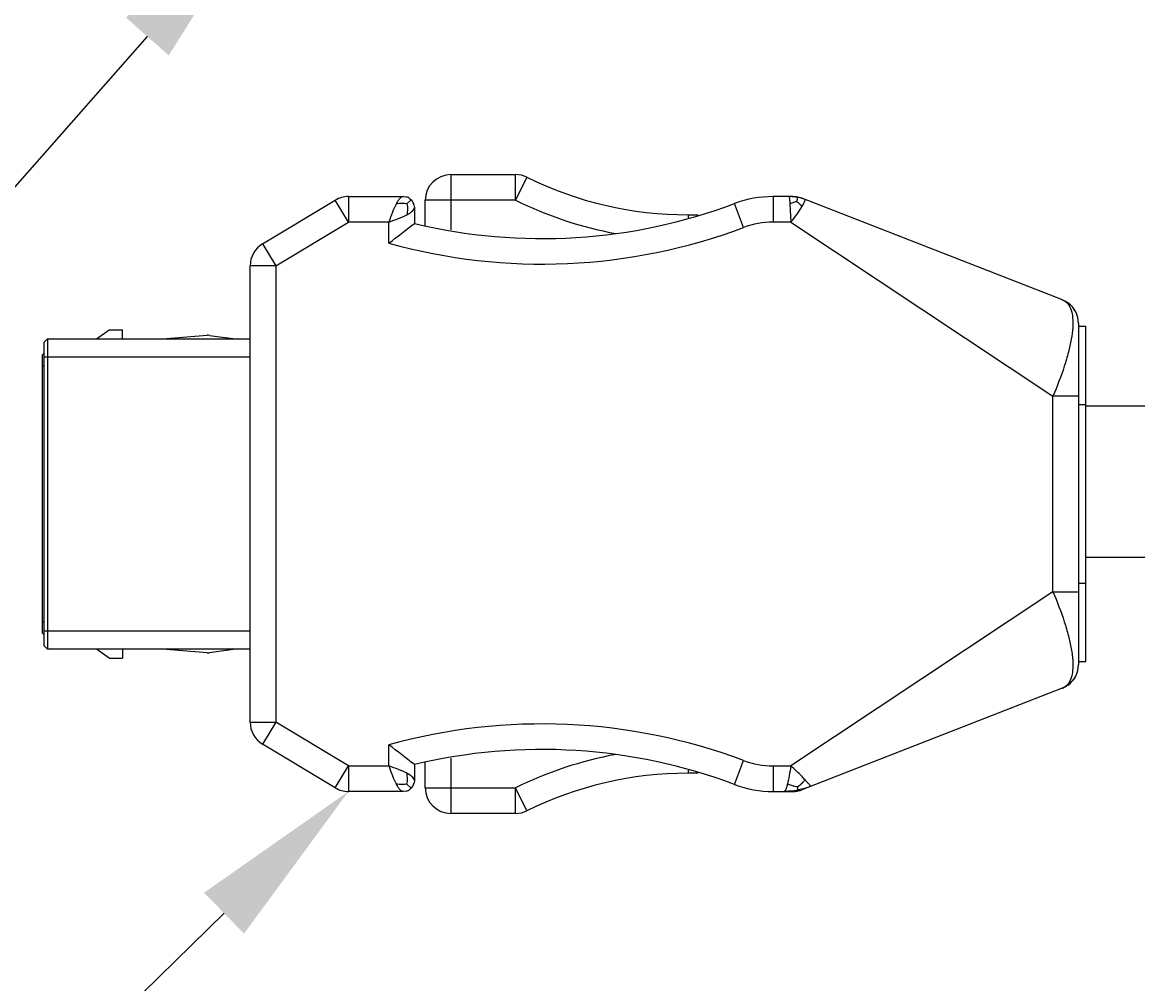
# Model space of a CAD drawing. Header units: millimetres. Extents: x -12 to 851, y -12 to 547.
# Tile 7 of 15: x 197 to 228, y 263 to 289. Entities that reach past the tile are written whole.
import ezdxf
from ezdxf import colors
from ezdxf.entities.mleader import LeaderData, LeaderLine
from ezdxf.math import Vec2, Vec3

# ---------------------------------------------------------------- set-up
doc = ezdxf.new("R2010")
doc.units = ezdxf.units.MM
doc.layers.add('AM_5', color=3, linetype='Continuous', lineweight=15)

msp = doc.modelspace()

# ---------------------------------------------------------------- linework, layer by layer
for p, q in [((208.81, 285.1304), (210.5776, 285.1304)), ((208.81, 285.1304), (208.81, 283.6225)), ((210.5776, 284.4331), (210.5776, 285.1304)), ((210.8855, 285.0587), (210.5776, 284.4331)), ((203.6699, 283.2417), (205.656, 284.4333)), ((206.0148, 283.8354), (205.656, 284.4333)), ((206.0148, 284.5327), (207.515, 284.5327)), ((206.0148, 284.5327), (206.0148, 283.8354)), ((207.515, 284.5327), (207.5902, 284.5231)), ((207.6114, 284.3303), (207.726, 284.4448)), ((207.6933, 284.4737), (207.7263, 284.4452)), ((207.7263, 284.4452), (207.7564, 284.41)), ((210.5776, 284.4331), (208.1127, 284.4331)), ((208.1127, 283.7465), (208.1127, 284.4331)), ((218.1419, 284.5327), (217.6062, 284.5327)), ((217.6062, 284.5327), (217.6062, 283.8354)), ((218.2411, 284.5259), (218.1419, 284.5327)), ((225.5025, 281.716), (218.395, 284.4851)), ((218.4771, 284.4524), (218.4744, 284.4542)), ((207.8041, 284.3095), (207.8139, 284.2339)), ((207.8139, 284.2339), (207.8139, 283.7996)), ((216.8005, 283.6891), (216.5552, 284.3418)), ((218.0662, 284.3284), (218.0915, 283.8354)), ((204.0287, 282.6438), (206.0148, 283.8354)), ((207.1166, 283.8354), (206.0148, 283.8354)), ((207.1166, 283.2599), (207.1166, 283.8354)), ((215.2846, 284.0347), (215.562, 284.0347)), ((215.2846, 284.0347), (215.2846, 283.9489)), ((218.0915, 283.8354), (217.6062, 283.8354)), ((218.0915, 283.8354), (225.2457, 279.0868)), ((203.6699, 283.2417), (204.0287, 282.6438)), ((204.0287, 282.6438), (203.3314, 282.6438)), ((203.3314, 270.1852), (203.3314, 282.6438)), ((204.0287, 282.6438), (204.0287, 270.1852)), ((225.4988, 281.7174), (225.6565, 281.6311)), ((225.6664, 281.6238), (225.6673, 281.6231)), ((225.9429, 281.0677), (225.9429, 271.7612)), ((199.1337, 280.6479), (199.4824, 280.8969)), ((199.4824, 280.8969), (199.845, 280.8969)), ((199.845, 280.6479), (199.845, 280.8969)), ((200.9407, 280.6479), (202.1618, 280.7466)), ((202.2265, 280.7448), (202.9329, 280.6479)), ((225.9429, 280.9922), (226.1422, 280.9922)), ((226.1422, 271.8367), (226.1422, 280.9922)), ((197.7034, 280.5483), (197.803, 280.6479)), ((197.7034, 280.5483), (197.7034, 272.2806)), ((197.803, 280.6479), (203.3314, 280.6479)), ((197.803, 280.6479), (197.803, 272.181)), ((197.6536, 280.1997), (197.7034, 280.2495)), ((197.6536, 280.1997), (197.6536, 272.6293)), ((203.3314, 280.1499), (197.7034, 280.1499)), ((197.7034, 279.9008), (197.6536, 279.9008)), ((225.2457, 273.7422), (225.2457, 279.0868)), ((225.9429, 279.0868), (225.2457, 279.0868)), ((226.1422, 278.8442), (225.9429, 278.8442)), ((225.2457, 273.7422), (218.0915, 268.9935)), ((225.2457, 273.7422), (225.9429, 273.7422)), ((225.9429, 273.9847), (226.1422, 273.9847)), ((197.6536, 272.9281), (197.7034, 272.9281)), ((197.7034, 272.5795), (197.6536, 272.6293)), ((197.7034, 272.6791), (203.3314, 272.6791)), ((197.803, 272.181), (197.7034, 272.2806)), ((203.3314, 272.181), (197.803, 272.181)), ((199.4824, 271.932), (199.1337, 272.181)), ((199.4824, 271.932), (199.845, 271.932)), ((199.845, 272.181), (199.845, 271.932)), ((202.1618, 272.0824), (200.9407, 272.181)), ((202.9329, 272.181), (202.2265, 272.0842)), ((226.1422, 271.8367), (225.9429, 271.8367)), ((225.4988, 271.1115), (218.395, 268.3438)), ((225.6564, 271.1978), (225.4989, 271.1115)), ((203.3314, 270.1852), (204.0287, 270.1852)), ((204.0287, 270.1852), (203.6699, 269.5873)), ((206.0148, 268.9935), (204.0287, 270.1852)), ((205.656, 268.3956), (203.6699, 269.5873)), ((207.1166, 268.9935), (207.1166, 269.569)), ((208.81, 269.2065), (208.81, 267.6986)), ((205.656, 268.3956), (206.0148, 268.9935)), ((206.0148, 268.9935), (206.0148, 268.2962)), ((206.0148, 268.9935), (207.1166, 268.9935)), ((207.8139, 269.0293), (207.8139, 268.5951)), ((208.1127, 268.3958), (208.1127, 269.0825)), ((215.2846, 268.8801), (215.2846, 268.7943)), ((216.5552, 268.4872), (216.8005, 269.1399)), ((217.6062, 268.9935), (217.6062, 268.2962)), ((217.6062, 268.9935), (218.0915, 268.9935)), ((207.8139, 268.5951), (207.8043, 268.5199)), ((215.562, 268.7943), (215.2846, 268.7943)), ((207.515, 268.2962), (206.0148, 268.2962)), ((207.5906, 268.306), (207.515, 268.2962)), ((207.6114, 268.4987), (207.7259, 268.3842)), ((207.7263, 268.3838), (207.6912, 268.3537)), ((207.7548, 268.4168), (207.7263, 268.3838)), ((208.1127, 268.3958), (210.5776, 268.3958)), ((210.5776, 267.6986), (210.5776, 268.3958)), ((210.8855, 267.7703), (210.5776, 268.3958)), ((217.6062, 268.2962), (218.1419, 268.2962)), ((218.2715, 268.3317), (218.2714, 268.3317)), ((210.5776, 267.6986), (208.81, 267.6986))]:
    msp.add_line(p, q)
for points in [[(225.5025, 281.716), (225.5247, 281.7068), (225.5461, 281.6971), (225.5667, 281.6869), (225.5867, 281.6761)], [(225.5867, 281.6761), (225.606, 281.6649), (225.6251, 281.6529), (225.6428, 281.641), (225.6575, 281.6304), (225.6664, 281.6238)], [(225.7995, 281.4913), (225.8072, 281.4812), (225.8252, 281.4554), (225.8448, 281.4245), (225.8642, 281.3897), (225.8822, 281.3524), (225.8982, 281.3135), (225.9029, 281.3006)], [(225.9029, 271.5284), (225.8997, 271.5195), (225.883, 271.4784), (225.8654, 271.4416), (225.847, 271.4082), (225.827, 271.3761), (225.8074, 271.3481), (225.7997, 271.3379)], [(225.6244, 271.1756), (225.6075, 271.165), (225.5907, 271.155), (225.5734, 271.1455), (225.5555, 271.1364), (225.537, 271.1276), (225.5184, 271.1194), (225.499, 271.1116)], [(225.6676, 271.2061), (225.6652, 271.2043), (225.6562, 271.1976), (225.6412, 271.1869), (225.6244, 271.1756)], [(218.2715, 268.3317), (218.1875, 268.3172), (218.108, 268.3073), (218.0267, 268.3003), (217.9433, 268.2966), (217.9097, 268.2962)], [(218.6397, 268.4391), (218.6206, 268.4318), (218.5426, 268.404), (218.4619, 268.3788), (218.3796, 268.3565), (218.2964, 268.337), (218.2714, 268.3317)]]:
    msp.add_lwpolyline(points)
msp.add_lwpolyline([(226.1422, 278.82), (232.5316, 278.82), (232.5316, 274.6815), (226.1422, 274.6815)], close=True)
for centre, radius, start, end in [((208.81, 284.4331), 0.6973, 90, 180), ((210.5776, 284.4331), 0.6973, 63.79194, 90), ((215.2846, 293.9957), 9.961, 243.79194, 270), ((206.0148, 283.8354), 0.6973, 90, 120.96376), ((207.515, 284.2339), 0.2988, 53.37384, 75.43706), ((207.515, 284.2339), 0.2988, 14.65724, 36.12137), ((215.2846, 293.9957), 10.6583, 243.79194, 259.37769), ((217.6062, 281.5444), 2.9883, 90, 110.5916), ((218.0396, 283.2777), 1.255, 81.96344, 89.94558), ((218.0381, 283.2596), 1.2732, 79.55296, 82.01129), ((211.3002, 298.3287), 14.9415, 256.5066, 290.5916), ((177.1737, 322.6635), 49.4896, 307.23133, 308.25218), ((217.6062, 281.5444), 2.291, 90, 110.5916), ((211.3002, 298.3287), 15.6388, 254.4835, 290.5916), ((204.0287, 282.6438), 0.6973, 120.96376, 180), ((225.3618, 281.3656), 0.3776, 62.32113, 68.74018), ((225.2457, 281.0677), 0.6973, 0, 53.90187), ((202.1859, 280.4487), 0.2988, 82.1949, 94.61843), ((202.1859, 272.3803), 0.2988, 265.38157, 277.8051), ((225.2457, 271.7612), 0.6973, 305.59626, 0), ((225.3618, 271.4634), 0.3776, 291.25981, 297.67886), ((204.0287, 270.1852), 0.6973, 180, 239.03624), ((211.3002, 254.5002), 15.6388, 69.4084, 105.5165), ((177.1737, 230.1655), 49.4896, 51.74782, 52.76867), ((211.3002, 254.5002), 14.9415, 69.4084, 103.4934), ((215.2846, 258.8333), 10.6583, 100.62231, 116.20806), ((217.6062, 271.2845), 2.291, 249.4084, 270), ((215.2846, 258.8333), 9.961, 90, 116.20806), ((206.0148, 268.9935), 0.6973, 239.03624, 270), ((207.515, 268.5951), 0.2988, 284.56294, 306.62616), ((207.515, 268.5951), 0.2988, 323.37384, 345.43706), ((208.81, 268.3958), 0.6973, 180, 270), ((217.6062, 271.2845), 2.9883, 249.4084, 270), ((218.1426, 269.0226), 0.7264, 269.94732, 275.2038), ((218.1465, 268.9726), 0.6762, 275.25277, 278.03448), ((218.1484, 268.9591), 0.6626, 278.04061, 282.59265), ((218.1446, 268.9748), 0.6787, 282.6165, 287.11012), ((218.1279, 269.0281), 0.7345, 287.12798, 291.32241), ((210.5776, 268.3958), 0.6973, 270, 296.20806)]:
    msp.add_arc(centre, radius, start, end)
for points, knots in [([(207.515, 284.5327), (207.4978, 284.5327), (207.4593, 284.5208), (207.4093, 284.4769), (207.3606, 284.411), (207.331, 284.3581), (207.3158, 284.3284)], [0, 0, 0, 0, 0.1738246, 0.388449, 0.6629438, 1, 1, 1, 1]), ([(218.0408, 284.5327), (218.0424, 284.5327), (218.0453, 284.527), (218.0477, 284.5176), (218.0509, 284.5004), (218.0538, 284.4776), (218.0569, 284.4484), (218.0614, 284.398), (218.0643, 284.3573), (218.0662, 284.3284)], [0, 0, 0, 0, 0.022298, 0.073137, 0.1549037, 0.2672872, 0.409441, 0.5800375, 1, 1, 1, 1]), ([(218.259, 284.3994), (218.2283, 284.3898), (218.1628, 284.3696), (218.0995, 284.343), (218.0661, 284.3285)], [0, 0, 0, 0, 0.4693509, 1, 1, 1, 1]), ([(218.259, 284.3994), (218.2618, 284.4137), (218.2663, 284.439), (218.2712, 284.4731), (218.2735, 284.495), (218.2724, 284.5092), (218.269, 284.5116)], [0, 0, 0, 0, 0.3834656, 0.6825976, 0.8900799, 1, 1, 1, 1]), ([(218.259, 284.3994), (218.2834, 284.3779), (218.333, 284.3332), (218.3749, 284.2811), (218.395, 284.2535)], [0, 0, 0, 0, 0.4881794, 1, 1, 1, 1]), ([(218.4744, 284.4542), (218.4586, 284.4604), (218.3917, 284.4844), (218.3224, 284.5018), (218.269, 284.5116)], [0, 0, 0, 0, 0.2372447, 1, 1, 1, 1]), ([(218.395, 284.2535), (218.4141, 284.2856), (218.444, 284.3395), (218.4698, 284.3962), (218.4764, 284.4198)], [0, 0, 0, 0, 0.6033251, 1, 1, 1, 1]), ([(218.4764, 284.4198), (218.4783, 284.4267), (218.4808, 284.4371), (218.4798, 284.4495), (218.4771, 284.4524)], [0, 0, 0, 0, 0.6391664, 1, 1, 1, 1]), ([(207.3158, 284.3284), (207.2781, 284.2552), (207.2096, 284.0912), (207.149, 283.9246), (207.1166, 283.8354)], [0, 0, 0, 0, 0.4646265, 1, 1, 1, 1]), ([(207.6115, 284.3303), (207.5666, 284.3406), (207.4668, 284.3535), (207.3684, 284.3359), (207.3158, 284.3285)], [0, 0, 0, 0, 0.4638965, 1, 1, 1, 1]), ([(207.6114, 284.3304), (207.6216, 284.2855), (207.6346, 284.1857), (207.617, 284.0873), (207.6095, 284.0346)], [0, 0, 0, 0, 0.4638863, 1, 1, 1, 1]), ([(207.6096, 284.0346), (207.6392, 284.0499), (207.6921, 284.0794), (207.7581, 284.1282), (207.802, 284.1782), (207.8139, 284.2167), (207.8139, 284.2339)], [0, 0, 0, 0, 0.3370558, 0.6115503, 0.8261748, 1, 1, 1, 1]), ([(218.0915, 283.8354), (218.1517, 283.9062), (218.258, 284.0421), (218.3544, 284.1853), (218.395, 284.2535)], [0, 0, 0, 0, 0.5391951, 1, 1, 1, 1]), ([(207.1166, 283.8354), (207.2058, 283.8679), (207.3723, 283.9285), (207.5363, 283.9969), (207.6096, 284.0346)], [0, 0, 0, 0, 0.5353741, 1, 1, 1, 1]), ([(225.5372, 281.7), (225.5697, 281.6829), (225.6102, 281.653), (225.6433, 281.6164), (225.6514, 281.6067)], [0, 0, 0, 0, 0.7445425, 1, 1, 1, 1]), ([(225.6514, 281.6067), (225.7367, 281.5036), (225.7934, 281.2687), (225.7902, 280.9408), (225.7482, 280.6238), (225.6686, 280.2714), (225.5131, 279.7489), (225.3598, 279.3533), (225.2456, 279.0868)], [0, 0, 0, 0, 0.1528526, 0.2560182, 0.3777102, 0.5162582, 0.6687797, 1, 1, 1, 1]), ([(225.2456, 273.7421), (225.3598, 273.4756), (225.5131, 273.0801), (225.6686, 272.5577), (225.7482, 272.2052), (225.7902, 271.8882), (225.7934, 271.5603), (225.7367, 271.3254), (225.6514, 271.2223)], [0, 0, 0, 0, 0.3312103, 0.4837288, 0.6222758, 0.7439691, 0.8471382, 1, 1, 1, 1]), ([(225.6514, 271.2223), (225.6434, 271.2126), (225.6102, 271.176), (225.5697, 271.1461), (225.5372, 271.129)], [0, 0, 0, 0, 0.2554656, 1, 1, 1, 1]), ([(207.1166, 268.9935), (207.149, 268.9043), (207.2096, 268.7378), (207.2781, 268.5738), (207.3158, 268.5005)], [0, 0, 0, 0, 0.5353741, 1, 1, 1, 1]), ([(207.6096, 268.7943), (207.5363, 268.832), (207.3723, 268.9004), (207.2058, 268.9611), (207.1166, 268.9935)], [0, 0, 0, 0, 0.4646265, 1, 1, 1, 1]), ([(218.0915, 268.9935), (218.0764, 268.9045), (218.0485, 268.7396), (218.0167, 268.5753), (217.9988, 268.5004)], [0, 0, 0, 0, 0.5397867, 1, 1, 1, 1]), ([(218.4784, 268.6141), (218.4516, 268.6433), (218.3283, 268.7753), (218.1985, 268.9016), (218.0915, 268.9935)], [0, 0, 0, 0, 0.2191447, 1, 1, 1, 1]), ([(207.6115, 268.4986), (207.6217, 268.5435), (207.6346, 268.6432), (207.6171, 268.7416), (207.6096, 268.7943)], [0, 0, 0, 0, 0.4638965, 1, 1, 1, 1]), ([(207.8139, 268.5951), (207.8139, 268.6123), (207.802, 268.6508), (207.7581, 268.7007), (207.6921, 268.7495), (207.6392, 268.7791), (207.6096, 268.7943)], [0, 0, 0, 0, 0.1738246, 0.388449, 0.6629438, 1, 1, 1, 1]), ([(218.2693, 268.4195), (218.2872, 268.4324), (218.3217, 268.4588), (218.373, 268.5004), (218.4269, 268.5506), (218.4603, 268.5907), (218.4784, 268.614)], [0, 0, 0, 0, 0.2306977, 0.4552006, 0.6907274, 1, 1, 1, 1]), ([(218.6403, 268.4402), (218.6378, 268.4411), (218.632, 268.4462), (218.6216, 268.4561), (218.6072, 268.4715), (218.58, 268.5014), (218.5369, 268.5498), (218.4996, 268.591), (218.4784, 268.6141)], [0, 0, 0, 0, 0.0333982, 0.0945438, 0.1832837, 0.2987137, 0.604655, 1, 1, 1, 1]), ([(207.6115, 268.4987), (207.5666, 268.4884), (207.4668, 268.4755), (207.3684, 268.4931), (207.3157, 268.5006)], [0, 0, 0, 0, 0.4638863, 1, 1, 1, 1]), ([(207.3158, 268.5005), (207.331, 268.4709), (207.3606, 268.4179), (207.4093, 268.352), (207.4593, 268.3081), (207.4978, 268.2962), (207.515, 268.2962)], [0, 0, 0, 0, 0.3370558, 0.6115503, 0.8261748, 1, 1, 1, 1]), ([(217.9988, 268.5004), (217.9918, 268.4713), (217.9785, 268.4203), (217.959, 268.3621), (217.942, 268.3275), (217.9292, 268.3076), (217.915, 268.2962), (217.906, 268.2962)], [0, 0, 0, 0, 0.3884347, 0.6847701, 0.7964279, 0.8841353, 1, 1, 1, 1]), ([(218.2694, 268.4196), (218.2486, 268.4237), (218.197, 268.4352), (218.105, 268.4566), (218.0365, 268.4831), (217.9988, 268.5005)], [0, 0, 0, 0, 0.2247438, 0.5597411, 1, 1, 1, 1]), ([(218.2693, 268.4196), (218.2714, 268.4067), (218.2746, 268.3847), (218.2772, 268.3595), (218.2772, 268.3448), (218.2768, 268.3373), (218.2739, 268.3322), (218.2715, 268.3317)], [0, 0, 0, 0, 0.4336508, 0.7408758, 0.8451083, 0.9186012, 1, 1, 1, 1]), ([(218.642, 268.44), (218.6418, 268.4399), (218.6412, 268.4399), (218.6406, 268.4401), (218.6403, 268.4402)], [0, 0, 0, 0, 0.4287854, 1, 1, 1, 1])]:
    msp.add_open_spline(points, degree=3, knots=knots)
msp.add_open_spline([(218.395, 284.4851), (218.3456, 284.5044), (218.2936, 284.5185), (218.2411, 284.5259)], degree=3)

# ---------------------------------------------------------------- leaders
at = {"layer": 'AM_5'}
ml = msp.add_multileader_mtext('Standard', dxfattribs=at)
ml.set_content('', color=256)
ml.set_leader_properties()
ml.build(insert=Vec2(0, 0))
ml.multileader.update_dxf_attribs({"text_right_attachment_type": 6, "dogleg_length": 0.36, "arrow_head_size": 4.75})
ctx = ml.context
ctx.base_point, ctx.char_height, ctx.arrow_head_size, ctx.landing_gap_size, ctx.plane_origin = Vec3(185.8897, 275.6782), 0.18, 4.75, 0.09, Vec3(203.6699, 292.4624)
ctx.right_attachment, ctx.text_align_type = 6, 2
notes = []
notes.append((ctx, [(1, (1, 1, 0), (188.7616, 275.5882), (-1, 0), 2.6919, [(0, [(203.6699, 292.4624)], 0, [])])]))
ctx.mtext.insert, ctx.mtext.alignment, ctx.mtext.flow_direction = Vec3(185.9797, 275.7682), 3, 5
ml = msp.add_multileader_mtext('Standard', dxfattribs=at)
ml.set_content('', color=256)
ml.set_leader_properties()
ml.build(insert=Vec2(0, 0))
ml.multileader.update_dxf_attribs({"text_right_attachment_type": 6, "dogleg_length": 0.36, "arrow_head_size": 4.75})
ctx = ml.context
ctx.base_point, ctx.char_height, ctx.arrow_head_size, ctx.landing_gap_size, ctx.plane_origin = Vec3(185.8897, 251.5121), 0.18, 4.75, 0.09, Vec3(206.0148, 268.2962)
ctx.right_attachment, ctx.text_align_type = 6, 2
notes.append((ctx, [(1, (1, 1, 0), (188.7616, 251.4221), (-1, 0), 2.6919, [(0, [(206.0148, 268.2962)], 0, [])])]))
ctx.mtext.insert, ctx.mtext.alignment, ctx.mtext.flow_direction = Vec3(185.9797, 251.6021), 3, 5
for ctx, leaders in notes:
    for number, flags, end, landing, length, lines in leaders:
        leader = LeaderData()
        leader.index, (leader.has_last_leader_line, leader.has_dogleg_vector, leader.attachment_direction) = number, flags
        leader.last_leader_point, leader.dogleg_vector, leader.dogleg_length = Vec3(end), Vec3(landing), length
        for number, points, colour, breaks in lines:
            line = LeaderLine()
            line.index, line.vertices, line.color, line.breaks = number, Vec3.list(points), colors.encode_raw_color(colour), breaks
            leader.lines.append(line)
        ctx.leaders.append(leader)

doc.saveas('drawing.dxf')
